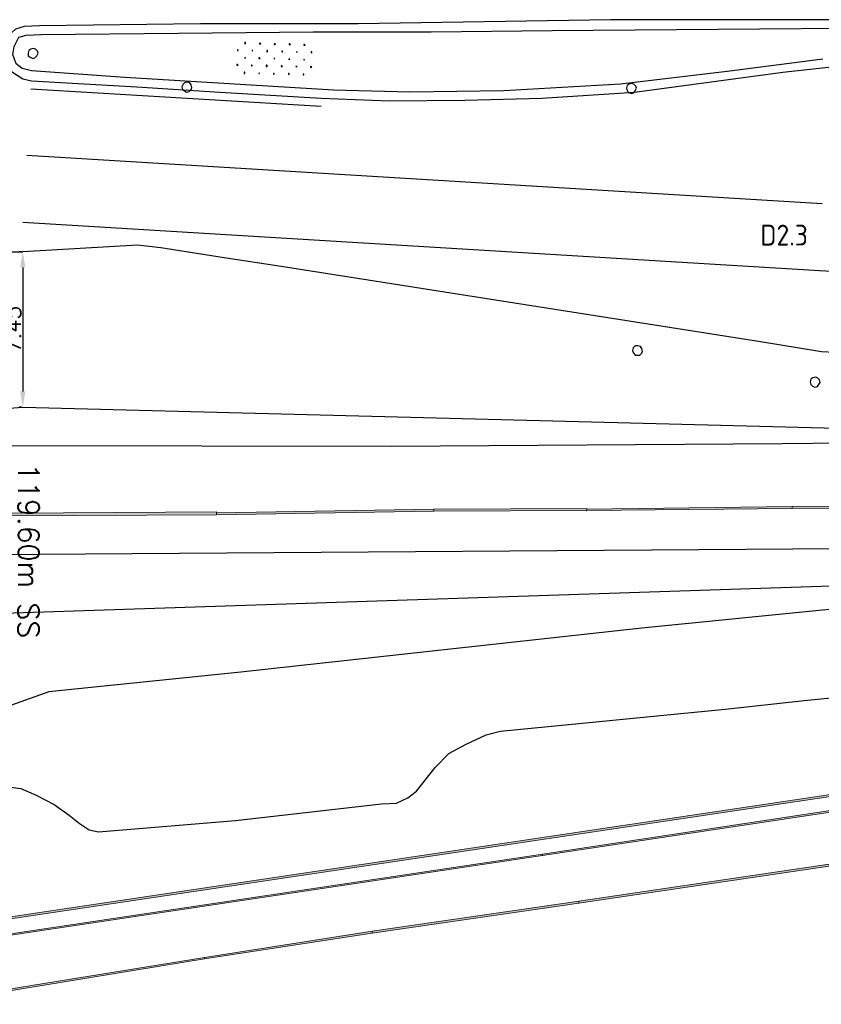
# Model space of a CAD drawing. Header units: millimetres. Extents: x -27 to 2301, y -256 to 766.
# Tile 6 of 97: x 88 to 126, y 29 to 77. Entities that reach past the tile are written whole.
import ezdxf
from ezdxf.enums import TextEntityAlignment as Align

# ---------------------------------------------------------------- set-up
doc = ezdxf.new("R2010")
doc.units = ezdxf.units.MM
for name, color, linetype in [('SIV-ONDERGROND-ALG', 251, 'Continuous'), ('SIV-VRI-DETECTIE', 4, 'Continuous'), ('SIV-VRI-KABEL', 3, 'Continuous'), ('SIV-VRI-MAATVOERING', 7, 'Continuous'), ('SIV-WEGMARKERING', 7, 'Continuous')]:
    doc.layers.add(name, color=color, linetype=linetype)
doc.styles.add('ISO', font='ISO.shx')
doc.styles.add('ROMANS', font='romans.shx', dxfattribs={"width": 0.7})
doc.styles.get("Standard").update_dxf_attribs({"font": 'txt.shx'})
doc.dimstyles.get("Standard").update_dxf_attribs({"dimtxt": 0.18, "dimasz": 0.18, "dimexe": 0.18, "dimexo": 0.0625, "dimgap": 0.09, "dimtad": 0, "dimtih": 1, "dimtoh": 1, "dimzin": 0, "dimdsep": 46, "dimtxsty": 'Standard', "dimcen": 0.09, "dimadec": 0, "dimazin": 0, "dimtfac": 1, "dimtofl": 0, "dimtmove": 0, "dimatfit": 3, "dimfxl": 1, "dimtolj": 1, "dimtzin": 0, "dimarcsym": 0})

# ---------------------------------------------------------------- blocks, each defined once
blk = doc.blocks.new('*D30')
at = {"layer": 'Defpoints', "color": 0}
for p in [(88.184, 65.54), (88.184, 58.09), (88.184, 58.09)]:
    blk.add_point(p, dxfattribs=at)
at = {"layer": 'SIV-VRI-MAATVOERING', "color": 0, "lineweight": -2}
for p, q in [((88.121, 65.54), (88.004, 65.54)), ((88.184, 64.79), (88.184, 58.84)), ((88.121, 58.09), (88.004, 58.09))]:
    blk.add_line(p, q, dxfattribs=at)
at = {"layer": 'SIV-VRI-MAATVOERING', "color": 0}
for points in [[(88.059, 64.79), (88.309, 64.79), (88.184, 65.54)], [(88.059, 58.84), (88.309, 58.84), (88.184, 58.09)]]:
    blk.add_solid(points, dxfattribs=at)
at = {"layer": 'SIV-VRI-MAATVOERING', "color": 0, "insert": (87.719, 61.815), "char_height": 0.75, "attachment_point": 5, "rotation": 90}
blk.add_mtext('\\A1;7.45', dxfattribs=at)
blk = doc.blocks.new('162')
at = {"style": 'ROMANS'}
blk.add_attdef('ARM.NR', text='', height=500, dxfattribs=at).set_placement((0, 0), align=Align.MIDDLE)

msp = doc.modelspace()

# ---------------------------------------------------------------- hatches: boundary and pattern name
at = {"layer": 'SIV-ONDERGROND-ALG'}
h = msp.add_hatch(color=256, dxfattribs=at)
h.dxf.hatch_style = 2
h.paths.add_polyline_path([(97.48, 52.995), (97.48, 53.06), (70.557, 52.899), (70.557, 52.802), (97.48, 52.931)])
h = msp.add_hatch(color=256, dxfattribs=at)
h.dxf.hatch_style = 2
h.paths.add_polyline_path([(107.901, 53.124), (107.901, 53.188), (97.48, 53.027), (97.48, 52.931), (107.901, 53.092)])
h = msp.add_hatch(color=256, dxfattribs=at)
h.dxf.hatch_style = 2
h.paths.add_polyline_path([(97.48, 52.931), (97.48, 52.963), (97.512, 52.931)])
h = msp.add_hatch(color=256, dxfattribs=at)
h.dxf.hatch_style = 2
h.paths.add_polyline_path([(115.235, 53.156), (115.235, 53.22), (107.901, 53.188), (107.901, 53.092), (115.235, 53.124)])
h = msp.add_hatch(color=256, dxfattribs=at)
h.dxf.hatch_style = 2
h.paths.add_polyline_path([(115.202, 53.124), (115.235, 53.124), (115.235, 53.092), (115.202, 53.092)])
h = msp.add_hatch(color=256, dxfattribs=at)
h.dxf.hatch_style = 2
h.paths.add_polyline_path([(125.077, 53.252), (125.077, 53.317), (115.235, 53.188), (115.235, 53.124), (125.077, 53.22)])
h = msp.add_hatch(color=256, dxfattribs=at)
h.dxf.hatch_style = 2
h.paths.add_polyline_path([(131.189, 53.285), (131.189, 53.349), (125.077, 53.317), (125.077, 53.22), (131.189, 53.252)])
h = msp.add_hatch(color=256, dxfattribs=at)
h.dxf.hatch_style = 2
h.paths.add_polyline_path([(83.842, 33.053), (83.842, 32.988), (140.742, 41.48), (140.742, 41.577), (83.842, 33.085)])
h = msp.add_hatch(color=256, dxfattribs=at)
h.dxf.hatch_style = 2
h.paths.add_polyline_path([(113.112, 36.623), (113.112, 36.591), (138.394, 40.386), (138.394, 40.483), (113.112, 36.655)])
h = msp.add_hatch(color=256, dxfattribs=at)
h.dxf.hatch_style = 2
h.paths.add_polyline_path([(82.684, 32.056), (82.684, 32.024), (113.112, 36.591), (113.112, 36.655), (82.684, 32.088)])
h = msp.add_hatch(color=256, dxfattribs=at)
h.dxf.hatch_style = 2
h.paths.add_polyline_path([(113.112, 36.591), (113.144, 36.591), (113.112, 36.559)])
h = msp.add_hatch(color=256, dxfattribs=at)
h.dxf.hatch_style = 2
h.paths.add_polyline_path([(126.846, 36.141), (126.846, 36.173), (114.849, 34.404), (114.849, 34.307), (126.846, 36.076)])
h = msp.add_hatch(color=256, dxfattribs=at)
h.dxf.hatch_style = 2
h.paths.add_polyline_path([(114.849, 34.339), (114.849, 34.404), (104.942, 32.956), (104.942, 32.86), (114.849, 34.307)])
h = msp.add_hatch(color=256, dxfattribs=at)
h.dxf.hatch_style = 2
h.paths.add_polyline_path([(104.942, 32.924), (104.942, 32.956), (96.901, 31.702), (96.901, 31.638), (104.942, 32.86)])
h = msp.add_hatch(color=256, dxfattribs=at)
h.dxf.hatch_style = 2
h.paths.add_polyline_path([(96.901, 31.67), (96.901, 31.702), (83.649, 29.547), (83.649, 29.45), (96.901, 31.638)])
h = msp.add_hatch(color=256, dxfattribs=at)
h.dxf.hatch_style = 2
h.paths.add_polyline_path([(96.901, 31.702), (96.901, 31.734), (96.933, 31.702)])

# ---------------------------------------------------------------- linework, layer by layer
at = {"layer": 'SIV-ONDERGROND-ALG', "lineweight": 25}
for points in [[(128.873, 76.669), (116.36, 76.669), (104.266, 76.476), (96.708, 76.476), (88.988, 76.379), (88.248, 76.347), (87.83, 76.218), (87.508, 75.929), (87.348, 75.446), (87.315, 74.9), (87.412, 74.481), (87.637, 74.192), (88.184, 73.838), (88.602, 73.742), (93.652, 73.452), (97.64, 73.195), (102.497, 72.905), (105.746, 72.777), (109.381, 72.809), (113.08, 72.905), (117.518, 73.195), (124.627, 74.16), (127.393, 74.449)], [(126.557, 74.771), (121.957, 74.192), (116.843, 73.581), (111.246, 73.259), (106.743, 73.195), (103.076, 73.291), (93.073, 73.902), (88.602, 74.224), (88.152, 74.321), (87.862, 74.546), (87.701, 74.996), (87.766, 75.382), (87.991, 75.832), (88.345, 75.929), (89.052, 75.961), (95.646, 76.025), (102.111, 76.09), (107.772, 76.09), (113.562, 76.154), (137.429, 76.347)], [(98.863, 75.543), (98.863, 75.575), (98.83, 75.575), (98.83, 75.511), (98.863, 75.511), (98.863, 75.543)], [(88.924, 75.06), (88.891, 75.157), (88.795, 75.253), (88.698, 75.286), (88.57, 75.253), (88.473, 75.189), (88.441, 75.06), (88.441, 74.932), (88.538, 74.867), (88.666, 74.803), (88.763, 74.835), (88.859, 74.932), (88.924, 75.06)], [(98.509, 75.189), (98.509, 75.221), (98.477, 75.221), (98.477, 75.189), (98.509, 75.189), (98.509, 75.189)], [(99.216, 75.189), (99.184, 75.189), (99.184, 75.189), (99.184, 75.157), (99.184, 75.157), (99.216, 75.189)], [(99.602, 75.511), (99.57, 75.543), (99.538, 75.543), (99.538, 75.511), (99.57, 75.511), (99.602, 75.511)], [(99.924, 75.157), (99.924, 75.189), (99.892, 75.189), (99.892, 75.125), (99.924, 75.125), (99.924, 75.157)], [(100.31, 75.511), (100.278, 75.511), (100.246, 75.511), (100.246, 75.479), (100.278, 75.479), (100.31, 75.511)], [(100.632, 75.125), (100.632, 75.157), (100.6, 75.157), (100.6, 75.125), (100.632, 75.125), (100.632, 75.125)], [(101.018, 75.479), (100.986, 75.511), (100.953, 75.511), (100.953, 75.479), (100.986, 75.446), (100.986, 75.479), (101.018, 75.479)], [(101.339, 75.125), (101.339, 75.125), (101.307, 75.125), (101.307, 75.125), (101.339, 75.093), (101.339, 75.125), (101.339, 75.125)], [(101.725, 75.446), (101.693, 75.479), (101.661, 75.479), (101.661, 75.446), (101.693, 75.446), (101.693, 75.446), (101.725, 75.446)], [(102.047, 75.093), (102.047, 75.125), (102.015, 75.125), (102.015, 75.093), (102.047, 75.06), (102.047, 75.093), (102.047, 75.093)], [(98.863, 74.835), (98.83, 74.867), (98.83, 74.867), (98.83, 74.803), (98.83, 74.803), (98.863, 74.835)], [(99.57, 74.803), (99.538, 74.835), (99.506, 74.835), (99.506, 74.803), (99.538, 74.803), (99.57, 74.803)], [(100.278, 74.803), (100.246, 74.803), (100.246, 74.803), (100.246, 74.771), (100.246, 74.771), (100.278, 74.803)], [(100.986, 74.771), (100.953, 74.803), (100.953, 74.803), (100.953, 74.771), (100.953, 74.739), (100.953, 74.771), (100.986, 74.771)], [(101.693, 74.739), (101.661, 74.771), (101.661, 74.771), (101.661, 74.739), (101.661, 74.739), (101.661, 74.739), (101.693, 74.739)], [(98.509, 74.481), (98.477, 74.514), (98.444, 74.514), (98.444, 74.481), (98.477, 74.481), (98.509, 74.481)], [(98.83, 74.128), (98.83, 74.16), (98.798, 74.16), (98.798, 74.095), (98.83, 74.095), (98.83, 74.128)], [(99.184, 74.481), (99.184, 74.481), (99.152, 74.481), (99.152, 74.449), (99.184, 74.449), (99.184, 74.481)], [(99.924, 74.449), (99.892, 74.481), (99.86, 74.481), (99.86, 74.417), (99.892, 74.417), (99.924, 74.449)], [(100.632, 74.417), (100.6, 74.449), (100.567, 74.449), (100.567, 74.417), (100.6, 74.417), (100.632, 74.417)], [(101.339, 74.417), (101.307, 74.417), (101.275, 74.417), (101.275, 74.417), (101.307, 74.385), (101.307, 74.417), (101.339, 74.417)], [(102.047, 74.385), (102.015, 74.417), (101.983, 74.417), (101.983, 74.385), (102.015, 74.353), (102.015, 74.385), (102.047, 74.385)], [(96.289, 73.42), (96.257, 73.549), (96.193, 73.645), (96.064, 73.677), (95.936, 73.645), (95.871, 73.581), (95.807, 73.452), (95.839, 73.324), (95.936, 73.259), (96.032, 73.195), (96.161, 73.227), (96.257, 73.324), (96.289, 73.42)], [(99.538, 74.095), (99.506, 74.128), (99.506, 74.128), (99.506, 74.095), (99.506, 74.095), (99.538, 74.095)], [(100.246, 74.095), (100.246, 74.095), (100.214, 74.095), (100.214, 74.063), (100.246, 74.063), (100.246, 74.095)], [(100.953, 74.063), (100.953, 74.095), (100.921, 74.095), (100.921, 74.063), (100.953, 74.031), (100.953, 74.063), (100.953, 74.063)], [(101.661, 74.031), (101.661, 74.063), (101.629, 74.063), (101.629, 74.031), (101.661, 74.031), (101.661, 74.031), (101.661, 74.031)], [(88.57, 73.356), (102.497, 72.519)], [(117.615, 73.388), (117.583, 73.484), (117.486, 73.581), (117.358, 73.613), (117.261, 73.581), (117.165, 73.517), (117.132, 73.388), (117.165, 73.259), (117.229, 73.195), (117.358, 73.131), (117.486, 73.163), (117.551, 73.259), (117.615, 73.388)], [(56.308, 67.212), (83.391, 65.54), (88.184, 65.54)], [(93.684, 65.861), (88.184, 65.54)], [(141.9, 60.007), (138.008, 60.136), (132.089, 60.457), (126.492, 60.747), (123.469, 61.229), (100.567, 64.832), (97.833, 65.25), (94.81, 65.733), (93.684, 65.861)], [(117.904, 60.779), (117.872, 60.908), (117.808, 61.004), (117.679, 61.036), (117.551, 61.036), (117.454, 60.94), (117.422, 60.811), (117.454, 60.715), (117.551, 60.586), (117.647, 60.586), (117.776, 60.586), (117.872, 60.683), (117.904, 60.779)], [(126.428, 59.267), (126.396, 59.396), (126.299, 59.493), (126.203, 59.525), (126.074, 59.493), (125.978, 59.428), (125.946, 59.3), (125.978, 59.171), (126.042, 59.107), (126.171, 59.042), (126.299, 59.074), (126.364, 59.171), (126.428, 59.267)], [(52.995, 55.826), (54.603, 55.826), (67.276, 56.083), (71.04, 56.051), (83.23, 56.212), (87.701, 56.244), (105.842, 56.212), (124.595, 56.34), (136.303, 56.469), (139.487, 56.469), (141.674, 56.501)], [(136.431, 51.355), (82.105, 50.969)], [(137.139, 49.843), (84.806, 48.106)], [(141.256, 49.875), (134.341, 49.168), (130.867, 48.782), (117.872, 47.495), (98.637, 45.372), (89.438, 44.439), (86.736, 43.474), (86.769, 43.153)], [(86.994, 39.936), (88.087, 39.807), (88.827, 39.486), (89.696, 39.036), (90.403, 38.521), (90.886, 38.135), (91.368, 37.813), (91.818, 37.717), (98.38, 38.264), (105.392, 39.068), (106.1, 39.1), (106.647, 39.357), (107.065, 39.679), (107.965, 40.805), (108.609, 41.48), (109.445, 41.93), (110.41, 42.381), (111.085, 42.542), (121.861, 43.603), (125.656, 44.021), (129.838, 44.439)]]:
    msp.add_lwpolyline(points, dxfattribs=at)
at = {"layer": 'SIV-ONDERGROND-ALG', "lineweight": 5}
for points in [[(97.48, 52.995), (97.48, 53.06), (70.557, 52.899), (70.557, 52.802), (97.48, 52.931), (97.48, 52.995)], [(107.901, 53.124), (107.901, 53.188), (97.48, 53.027), (97.48, 52.931), (107.901, 53.092), (107.901, 53.124)], [(115.235, 53.156), (115.235, 53.22), (107.901, 53.188), (107.901, 53.092), (115.235, 53.124), (115.235, 53.156)], [(107.901, 53.188), (107.901, 53.188)], [(125.077, 53.252), (125.077, 53.317), (115.235, 53.188), (115.235, 53.124), (125.077, 53.22), (125.077, 53.252)], [(131.189, 53.285), (131.189, 53.349), (125.077, 53.317), (125.077, 53.22), (131.189, 53.252), (131.189, 53.285)], [(125.077, 53.317), (125.077, 53.317)], [(83.842, 33.053), (83.842, 32.988), (140.742, 41.48), (140.742, 41.577), (83.842, 33.085), (83.842, 33.053)], [(113.112, 36.623), (113.112, 36.591), (138.394, 40.386), (138.394, 40.483), (113.112, 36.655), (113.112, 36.623)], [(82.684, 32.056), (82.684, 32.024), (113.112, 36.591), (113.112, 36.655), (82.684, 32.088), (82.684, 32.056)], [(126.846, 36.141), (126.846, 36.173), (114.849, 34.404), (114.849, 34.307), (126.846, 36.076), (126.846, 36.141)], [(114.849, 34.339), (114.849, 34.404), (104.942, 32.956), (104.942, 32.86), (114.849, 34.307), (114.849, 34.339)], [(104.942, 32.924), (104.942, 32.956), (96.901, 31.702), (96.901, 31.638), (104.942, 32.86), (104.942, 32.924)], [(96.901, 31.67), (96.901, 31.702), (83.649, 29.547), (83.649, 29.45), (96.901, 31.638), (96.901, 31.67)]]:
    msp.add_lwpolyline(points, dxfattribs=at)
at = {"layer": 'SIV-VRI-KABEL'}
msp.add_lwpolyline([(11.743, 56.025), (12.321, 55.941), (13.25, 61.865), (39.28, 57.758), (45.7, 56.65), (68.148, 56.622), (88.184, 58.09), (129.099, 57.034), (148.604, 57.285), (178.391, 58.435), (208.869, 58.536), (212.479, 58.537), (212.479, 58.537), (213.789, 58.537), (216.137, 58.335), (217.75, 57.985), (219.738, 57.187)], dxfattribs=at)
at = {"layer": 'SIV-WEGMARKERING', "lineweight": 25}
for points in [[(88.377, 70.171), (126.525, 67.855)], [(88.184, 66.955), (126.396, 64.639), (136.271, 64.124), (146.177, 63.674), (156.084, 63.288), (165.959, 63.031), (175.866, 62.902)]]:
    msp.add_lwpolyline(points, dxfattribs=at)

# ---------------------------------------------------------------- block references
at = {"layer": 'SIV-VRI-MAATVOERING'}
ref = msp.add_blockref('162', (88.024, 52.606), dxfattribs=dict(at, xscale=0.002, yscale=0.002, zscale=0.002, rotation=270))
ref.add_attrib('ARM.NR', '119.60m SS', dxfattribs={"layer": '0', "height": 1, "rotation": 270, "style": 'ROMANS'}).set_placement((88.468, 51.199), align=Align.MIDDLE)

# ---------------------------------------------------------------- texts
at = {"layer": 'SIV-VRI-DETECTIE', "linetype": 'Continuous', "style": 'ISO'}
msp.add_text('D2.3', height=1, rotation=360, dxfattribs=at).set_placement((123.552, 65.838))

# ---------------------------------------------------------------- dimensions: what is measured, and where the dimension line sits
at = {"layer": 'SIV-VRI-MAATVOERING'}
dim = msp.add_aligned_dim(p1=(88.184, 65.54), p2=(88.184, 58.09), distance=0, dimstyle='Standard', override={"dimtxt": 0.75, "dimasz": 0.75, "dimtad": 1, "dimtih": 0, "dimtoh": 0, "dimcen": 1}, dxfattribs=at)
dim.commit()
dim.dimension.update_dxf_attribs({"geometry": '*D30', "text_midpoint": (87.719, 61.815)})

doc.saveas('drawing.dxf')
